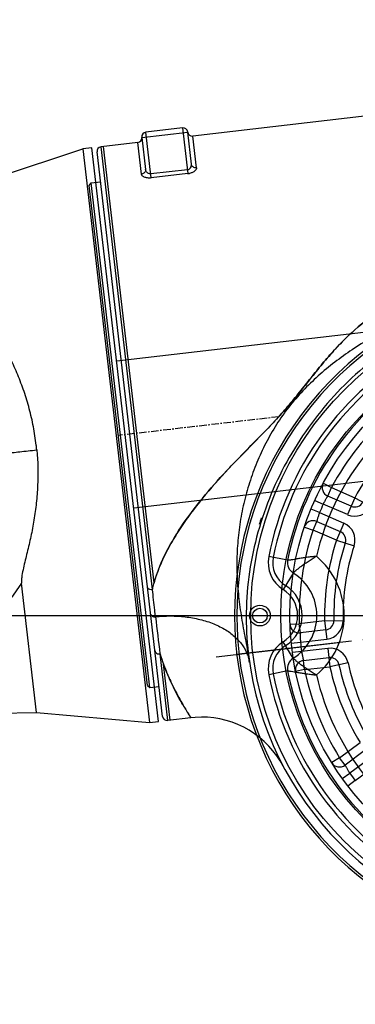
# Model space of a CAD drawing. Header units: millimetres. Extents: x 13799 to 19847, y -398 to 3879.
# Tile 14 of 54: x 15350 to 15422, y 1975 to 2188. Entities that reach past the tile are written whole.
import ezdxf

# ---------------------------------------------------------------- set-up
doc = ezdxf.new("R2010")
doc.units = ezdxf.units.MM
doc.linetypes.add('CENTER', pattern=[0.6, 0.375, -0.075, 0.075, -0.075])
doc.layers.add('1', color=7, linetype='Continuous')
doc.layers.add('dim', color=84, linetype='Continuous', lineweight=9)
doc.styles.add('TXT08', font='txt.shx', dxfattribs={"width": 0.8, "bigfont": 'chineset.shx'})
doc.dimstyles.new('YanXiu', dxfattribs={"dimtxt": 2.5, "dimasz": 2.2, "dimexe": 0.66, "dimexo": 0.66, "dimgap": 0.66, "dimtad": 0, "dimdsep": 46, "dimtxsty": 'TXT08', "dimcen": 0, "dimclrd": 3, "dimclre": 3, "dimclrt": 90, "dimazin": 2, "dimtfac": 1, "dimtofl": 0, "dimtmove": 0, "dimatfit": 3, "dimfxl": 1, "dimtfill": 1, "dimlwd": 5, "dimlwe": 5, "dimarcsym": 0})

# ---------------------------------------------------------------- blocks, each defined once
blk = doc.blocks.new('*D3')
at = {"layer": 'Defpoints', "color": 0, "transparency": 16777216}
for p in [(15500.13, 2569.51), (14839.49, 2059.51), (15037.24, 2059.51)]:
    blk.add_point(p, dxfattribs=at)
at = {"layer": 'dim', "color": 3, "lineweight": 5, "transparency": 16777216}
for p, q in [((15490.14, 2569.51), (14829.49, 2569.51)), ((14839.49, 2529.51), (14839.49, 2368.81)), ((14839.49, 2099.51), (14839.49, 2260.21)), ((15027.25, 2059.51), (14829.49, 2059.51))]:
    blk.add_line(p, q, dxfattribs=at)
at = {"layer": 'dim', "color": 3, "transparency": 16777216}
for points in [[(14832.82, 2529.51), (14846.15, 2529.51), (14839.49, 2569.51)], [(14832.82, 2099.51), (14846.15, 2099.51), (14839.49, 2059.51)]]:
    blk.add_solid(points, dxfattribs=at)
at = {"layer": 'dim', "color": 90, "transparency": 16777216, "insert": (14839.49, 2314.51), "char_height": 50, "attachment_point": 5, "rotation": 90, "style": 'TXT08', "bg_fill": 3, "box_fill_scale": 1.1, "bg_fill_color": 256, "bg_fill_true_color": 13158600, "bg_fill_transparency": 0}
blk.add_mtext('510', dxfattribs=at)
blk = doc.blocks.new('*D7')
at = {"layer": 'Defpoints', "color": 0, "transparency": 16777216}
for p in [(15928.63, 2952.4), (14148.64, 1396.61), (15530.26, 1396.61)]:
    blk.add_point(p, dxfattribs=at)
at = {"layer": 'dim', "color": 3, "lineweight": 5, "transparency": 16777216}
for p, q in [((15918.64, 2952.4), (14138.64, 2952.4)), ((14148.64, 2912.4), (14148.64, 2251.44)), ((14148.64, 1436.61), (14148.64, 2097.56)), ((15520.27, 1396.61), (14138.64, 1396.61))]:
    blk.add_line(p, q, dxfattribs=at)
at = {"layer": 'dim', "color": 3, "transparency": 16777216}
for points in [[(14141.97, 2912.4), (14155.31, 2912.4), (14148.64, 2952.4)], [(14141.97, 1436.61), (14155.31, 1436.61), (14148.64, 1396.61)]]:
    blk.add_solid(points, dxfattribs=at)
at = {"layer": 'dim', "color": 90, "transparency": 16777216, "insert": (14148.64, 2174.5), "char_height": 50, "attachment_point": 5, "rotation": 90, "style": 'TXT08', "bg_fill": 3, "box_fill_scale": 1.1, "bg_fill_color": 256, "bg_fill_true_color": 13158600, "bg_fill_transparency": 0}
blk.add_mtext('{\\Ftxt,chineset|c134;1556}', dxfattribs=at)
blk = doc.blocks.new('*D8')
at = {"layer": 'Defpoints', "color": 0, "transparency": 16777216}
for p in [(15035.74, 2059.51), (16028.63, 1699.51), (16028.63, 1219.02)]:
    blk.add_point(p, dxfattribs=at)
at = {"layer": 'dim', "color": 3, "lineweight": 5, "transparency": 16777216}
for p, q in [((15035.74, 2049.51), (15035.74, 1209.03)), ((16028.63, 1689.51), (16028.63, 1209.03)), ((15075.74, 1219.02), (15468.85, 1219.02)), ((15988.63, 1219.02), (15595.53, 1219.02))]:
    blk.add_line(p, q, dxfattribs=at)
at = {"layer": 'dim', "color": 3, "transparency": 16777216}
for points in [[(15075.74, 1225.69), (15075.74, 1212.36), (15035.74, 1219.02)], [(15988.63, 1225.69), (15988.63, 1212.36), (16028.63, 1219.02)]]:
    blk.add_solid(points, dxfattribs=at)
at = {"layer": 'dim', "color": 90, "transparency": 16777216, "insert": (15532.19, 1219.02), "char_height": 50, "attachment_point": 5, "style": 'TXT08', "bg_fill": 3, "box_fill_scale": 1.1, "bg_fill_color": 256, "bg_fill_true_color": 13158600, "bg_fill_transparency": 0}
blk.add_mtext('{\\Ftxt,chineset|c134;993}', dxfattribs=at)
blk = doc.blocks.new('002')
at = {"color": 7, "linetype": 'Continuous'}
for p, q in [((313, 57.5), (337, 62.5)), ((339, 62.5), (337, 62.5)), ((337, 62.5), (337, -62.5)), ((339, -62.5), (339, 62.5)), ((408.75, 16), (339, 16)), ((408.75, -16), (339, -16)), ((313, -57.5), (313, -29.34)), ((259.1, -52.06), (313, -57.5)), ((313, -57.5), (337, -62.5)), ((337, -62.5), (339, -62.5))]:
    blk.add_line(p, q, dxfattribs=at)
blk.add_arc((265.6, 0), 54, 358.8561, 0.0004, dxfattribs=at)
for points, knots in [([(319.6, 0), (319.6, 1.34), (319.5, 4), (319.06, 7.95), (318.36, 11.81), (317.42, 15.56), (316.48, 18.57), (315.67, 20.92), (315.05, 22.63), (314.42, 24.32), (313.81, 25.98), (313.35, 27.36), (313.08, 28.48), (313, 29.06), (313, 29.34)], [0, 0, 0, 0, 0.132525, 0.264138, 0.394033, 0.521559, 0.646234, 0.707388, 0.767699, 0.827126, 0.885631, 0.943181, 0.971631, 1, 1, 1, 1]), ([(310.49, -1.14), (310.49, -1.12), (310.55, -1.11), (310.64, -1.09), (310.83, -1.08), (311.08, -1.07), (311.42, -1.05), (311.83, -1.04), (312.33, -1.04), (313.15, -1.03), (314.35, -1.02), (315.96, -1.03), (317.73, -1.05), (318.96, -1.07), (319.59, -1.08)], [0, 0, 0, 0, 0.004187, 0.015553, 0.034914, 0.062846, 0.099783, 0.145721, 0.20054, 0.264122, 0.415985, 0.594825, 0.792666, 1, 1, 1, 1]), ([(319.59, -1.08), (319.54, -3.65), (319.18, -7.48), (318.21, -12.45), (317.28, -16.05), (316.36, -18.95), (315.57, -21.21), (314.96, -22.86), (314.36, -24.49), (313.77, -26.09), (313.33, -27.43), (313.07, -28.51), (313, -29.07), (313, -29.34)], [0, 0, 0, 0, 0.264133, 0.393935, 0.521351, 0.64595, 0.707091, 0.767408, 0.826864, 0.885423, 0.943057, 0.971563, 1, 1, 1, 1]), ([(308.96, -33.8), (309.31, -33.45), (310.72, -32.02), (312.05, -30.52), (313, -29.34)], [0, 0, 0, 0, 0.247611, 1, 1, 1, 1])]:
    blk.add_open_spline(points, degree=3, knots=knots, dxfattribs=at)
blk = doc.blocks.new('0210')
at = {"color": 7, "linetype": 'Continuous'}
for p, q in [((-80, 113.5), (-80, 106.49)), ((-80, 113.5), (-70, 113.5)), ((-79, 104.55), (-79, 114.5)), ((-71, 114.5), (-79, 114.5)), ((-71, 114.5), (-71, 104.55)), ((-70, 106.49), (-70, 113.5)), ((-90, -11.5), (-90, 111.5)), ((-89, 16.05), (-89, 112.5)), ((-81, 112.5), (-89, 112.5)), ((-88.5, 17.41), (-88.5, 112.5)), ((-81, 105.6), (-81, 112.5)), ((-69, 105.6), (-69, 112.5)), ((-31, 112.5), (-69, 112.5)), ((-71, 105.42), (-79, 105.42)), ((-71, 104.55), (-79, 104.55)), ((-49.62, 34.62), (-47.98, 33.47)), ((-48.98, 31.74), (-47.98, 33.47)), ((-47.98, 33.47), (-43.19, 30.71)), ((-51.87, 31.14), (-50.16, 30.11)), ((-45.19, 27.25), (-50.16, 30.11)), ((-44.19, 28.98), (-48.98, 31.74)), ((-43.19, 30.71), (-45.19, 27.25)), ((-43.19, 30.71), (-39.93, 28.39)), ((-51.16, 28.38), (-52.9, 29.35)), ((-51.16, 28.38), (-46.19, 25.52)), ((-54.79, 25.66), (-54.78, 25.66)), ((-54.78, 25.66), (-52.98, 24.81)), ((-52.98, 24.81), (-51.98, 26.54)), ((-51.98, 26.54), (-47.19, 23.78)), ((-48.19, 22.05), (-52.98, 24.81)), ((-46.19, 25.52), (-48.19, 22.05)), ((-48.19, 22.05), (-44.56, 20.39)), ((-60.28, 5.17), (-58.29, 5)), ((-58.29, 3), (-58.29, 5)), ((-52.76, 5), (-58.29, 5)), ((-52.76, 5), (-52.76, 1)), ((-52.76, 5), (-48.78, 4.62)), ((-52.76, 3), (-58.29, 3)), ((-89, -12.5), (-89, 1.99)), ((-70.09, 0.31), (-70.08, 0.23)), ((-70.08, 0.23), (-70.07, -0.01)), ((-60.49, 1.03), (-58.49, 1)), ((-58.49, 1), (-52.76, 1)), ((-88.5, -12.5), (-88.5, -0.27)), ((-70.07, -0.01), (-70.07, -0.05)), ((-70.03, -0.56), (-70.03, -0.73)), ((-58.49, -1), (-60.49, -1.03)), ((-52.76, -1), (-58.49, -1)), ((-52.76, -1), (-52.76, -5)), ((-58.29, -5), (-58.29, -3)), ((-58.29, -3), (-52.76, -3)), ((-58.29, -5), (-60.28, -5.17)), ((-58.29, -5), (-52.76, -5)), ((-48.78, -4.62), (-52.76, -5)), ((-83.93, -12.5), (-89, -12.5)), ((-52.98, -24.81), (-48.19, -22.05)), ((-65.29, -25.24), (-65.82, -24.01)), ((-52.98, -24.81), (-54.78, -25.66)), ((-51.98, -26.54), (-52.98, -24.81)), ((-47.19, -23.78), (-51.98, -26.54)), ((-46.19, -25.52), (-51.16, -28.38)), ((-54.78, -25.66), (-54.79, -25.66)), ((-50.16, -30.11), (-45.19, -27.25)), ((-52.9, -29.35), (-51.16, -28.38)), ((-50.16, -30.11), (-51.87, -31.14))]:
    blk.add_line(p, q, dxfattribs=at)
at = {"color": 1, "linetype": 'CENTER', "ltscale": 4.376212}
blk.add_line((-57.46, 50), (-92.5, 50), dxfattribs=at)
at = {"color": 1, "linetype": 'CENTER', "ltscale": 71.12}
blk.add_line((-77, 0), (77, 0), dxfattribs=at)
at = {"color": 7, "linetype": 'Continuous'}
blk.add_lwpolyline([(-65.82, -24.01), (-66.44, -22.8), (-67.13, -21.64), (-67.91, -20.53), (-68.76, -19.47), (-69.68, -18.46), (-70.67, -17.52), (-71.72, -16.65), (-72.83, -15.86), (-74, -15.14), (-75.2, -14.5), (-76.45, -13.95), (-77.73, -13.49), (-79.03, -13.11), (-80.35, -12.82), (-81.68, -12.63), (-83.02, -12.52), (-83.93, -12.5)], dxfattribs=at)
for radius in [69, 62.5, 60.5]:
    blk.add_circle((0, 0), radius, dxfattribs=at)
for centre, radius, start, end in [((-81, 113.5), 1, 270, 0), ((-79, 113.5), 1, 90, 180), ((-71, 113.5), 1, 0, 90), ((-69, 113.5), 1, 180, 270), ((-89, 111.5), 1, 90, 180), ((-71, 108.14), 3.6, 269.9741, 276.0386), ((0, 0), 70, 180.2581, 47.3485), ((0, 0), 58.5, 124.9031, 145.0969), ((0, 0), 53, 125.4133, 144.5867), ((-47.98, 33.47), 2, 145.0969, 240), ((0, 0), 58.5, 149.0205, 150.9795), ((-43.19, 30.71), 4, 240, 324.5867), ((-43.19, 30.71), 2, 240, 324.5867), ((-52.98, 24.81), 2, 60, 154.9031), ((0, 0), 58.5, 154.9031, 175.0969), ((-48.19, 22.05), 2, 335.4133, 60), ((-48.19, 22.05), 4, 335.4133, 60), ((0, 0), 53, 155.4133, 174.5867), ((0, 0), 51, 155.4133, 174.5867), ((0, 0), 49, 155.4133, 174.5867), ((-63.34, 7.31), 27.11, 157.1605, 157.9959), ((962.05, 12.09), 1051.1, 180.10839, 180.55083), ((-58.29, 5), 2, 175.0969, 270), ((-52.76, 5), 2, 270, 354.5867), ((-52.76, 5), 4, 270, 354.5867), ((-36.73, 12.36), 53.29, 191.229, 193.7183), ((-3.2, -0.01), 66.8, 179.9878, 180.2582), ((0, 0), 58.5, 179.0205, 180.9795), ((-36.38, 12.44), 53.65, 193.713, 194.2278), ((-78.51, -2.4), 8.55, 12.8429, 13.7171), ((-132.62, -4.07), 62.69, 3.2131, 3.6812), ((-127.08, -3.78), 57.14, 1.7106, 3.0621), ((-52.76, -5), 4, 5.4133, 90), ((-58.29, -5), 2, 90, 184.9031), ((-52.76, -5), 2, 5.4133, 90), ((0, 0), 58.5, 184.9031, 205.0969), ((0, 0), 53, 185.4133, 204.5867), ((0, 0), 51, 185.4133, 204.5867), ((0, 0), 49, 185.4133, 204.5867), ((-89, -11.5), 1, 180, 270), ((-52.98, -24.81), 2, 205.0969, 300), ((0, 0), 58.5, 209.0205, 210.9795)]:
    blk.add_arc(centre, radius, start, end, dxfattribs=at)
for points, knots in [([(-80, 106.49), (-80, 106.37), (-80.05, 106.14), (-80.28, 105.84), (-80.61, 105.65), (-80.87, 105.6), (-81, 105.6)], [0, 0, 0, 0, 0.236379, 0.480835, 0.736594, 1, 1, 1, 1]), ([(-79, 104.55), (-79.27, 104.55), (-79.78, 104.6), (-80.35, 104.81), (-80.69, 105.04), (-80.91, 105.25), (-81, 105.47), (-81, 105.6)], [0, 0, 0, 0, 0.333663, 0.618188, 0.735773, 0.836423, 1, 1, 1, 1]), ([(-79, 105.42), (-79.16, 105.42), (-79.46, 105.5), (-79.86, 105.86), (-80, 106.25), (-80, 106.49)], [0, 0, 0, 0, 0.292459, 0.551922, 1, 1, 1, 1]), ([(-71, 105.42), (-70.86, 105.42), (-70.58, 105.49), (-70.16, 105.82), (-70, 106.23), (-70, 106.49)], [0, 0, 0, 0, 0.259685, 0.516073, 1, 1, 1, 1]), ([(-69, 105.6), (-69, 105.48), (-69.1, 105.22), (-69.45, 104.91), (-69.97, 104.68), (-70.39, 104.59), (-70.62, 104.57)], [0, 0, 0, 0, 0.169941, 0.386071, 0.665184, 1, 1, 1, 1]), ([(-69, 105.6), (-69.12, 105.6), (-69.38, 105.64), (-69.72, 105.84), (-69.95, 106.14), (-70, 106.38), (-70, 106.49)], [0, 0, 0, 0, 0.252984, 0.519042, 0.773068, 1, 1, 1, 1]), ([(23.34, 74.63), (17.94, 76.41), (9.44, 78.03), (-1.97, 78.35), (-10.53, 77.69), (-18.94, 76.09), (-27.06, 73.49), (-34.73, 69.8), (-40.59, 65.8), (-44.9, 62.13), (-48, 59.2), (-51.02, 56.17), (-54.06, 53.15), (-57.23, 50.26), (-61.59, 46.57), (-67.2, 42.16), (-73.7, 36.66), (-78.74, 31.74), (-82.35, 27.53), (-84.79, 24.28), (-86.89, 20.93), (-88.03, 18.59), (-88.5, 17.41)], [0, 0, 0, 0, 0.126001, 0.18938, 0.252719, 0.31585, 0.378684, 0.441266, 0.503827, 0.535212, 0.566694, 0.598284, 0.629937, 0.661628, 0.693335, 0.756641, 0.819633, 0.881873, 0.91248, 0.942529, 0.971796, 1, 1, 1, 1]), ([(-88.33, 17.83), (-87.46, 19.89), (-85.14, 23.98), (-80.66, 29.68), (-75.31, 35.17), (-70.37, 39.51), (-66.21, 42.91), (-61.97, 46.3), (-57.78, 49.73), (-53.84, 53.38), (-51.01, 56.18), (-48.22, 58.98), (-45.36, 61.71), (-42.33, 64.34), (-37.98, 67.66), (-31.94, 71.31), (-23.9, 74.66), (-15.22, 76.95), (-6.11, 78.17), (3.16, 78.34), (12.36, 77.45), (18.34, 76.13), (21.25, 75.28)], [0, 0, 0, 0, 0.050539, 0.105438, 0.163556, 0.22349, 0.254023, 0.284797, 0.346195, 0.376368, 0.406222, 0.435939, 0.465719, 0.49579, 0.526404, 0.589375, 0.654617, 0.722468, 0.791708, 0.861952, 0.931544, 1, 1, 1, 1]), ([(32.16, 66.04), (29.27, 67.12), (23.34, 68.96), (14.23, 70.8), (4.97, 71.74), (-4.33, 71.78), (-13.58, 70.9), (-22.71, 69.12), (-31.61, 66.43), (-40.16, 62.76), (-48.15, 58.01), (-54.14, 53.06), (-58.27, 48.44), (-61.02, 44.7), (-63.44, 40.73), (-65.52, 36.59), (-67.27, 32.29), (-68.66, 27.86), (-69.69, 23.33), (-70.36, 18.73), (-70.67, 14.1), (-70.67, 9.47), (-70.43, 4.87), (-70.19, 1.82), (-70.09, 0.31)], [0, 0, 0, 0, 0.062574, 0.125162, 0.187749, 0.250337, 0.312925, 0.375513, 0.438091, 0.50061, 0.563052, 0.625513, 0.656809, 0.688097, 0.719364, 0.750612, 0.781854, 0.813104, 0.844374, 0.875665, 0.906962, 0.938213, 0.969312, 1, 1, 1, 1]), ([(30, 63.08), (27.36, 64.36), (21.92, 66.58), (10.58, 69.58), (-4.18, 70.58), (-18.72, 67.82), (-29.62, 63.47), (-37.32, 59.18), (-44.41, 53.95), (-50.8, 47.88), (-56.44, 41.11), (-61.23, 33.72), (-65.06, 25.78), (-67.88, 17.43), (-69.61, 8.79), (-70, 2.93), (-70, 0)], [0, 0, 0, 0, 0.062533, 0.125065, 0.249881, 0.374696, 0.437229, 0.499759, 0.562293, 0.624833, 0.687376, 0.749915, 0.812449, 0.874976, 0.937493, 1, 1, 1, 1]), ([(-48.98, 31.74), (-48.98, 31.74), (-48.98, 31.74), (-48.98, 31.73), (-48.99, 31.72), (-49.01, 31.7), (-49.04, 31.67), (-49.08, 31.62), (-49.13, 31.55), (-49.22, 31.44), (-49.36, 31.26), (-49.54, 31.02), (-49.74, 30.74), (-49.95, 30.44), (-50.09, 30.22), (-50.16, 30.11)], [0, 0, 0, 0, 0.001238, 0.004927, 0.011034, 0.019523, 0.043519, 0.076699, 0.118879, 0.169779, 0.29428, 0.446367, 0.618495, 0.805891, 1, 1, 1, 1]), ([(-51.16, 28.38), (-51.22, 28.26), (-51.33, 28.04), (-51.49, 27.7), (-51.64, 27.39), (-51.75, 27.11), (-51.84, 26.91), (-51.89, 26.77), (-51.92, 26.7), (-51.94, 26.63), (-51.96, 26.59), (-51.97, 26.57), (-51.97, 26.56), (-51.97, 26.55), (-51.98, 26.55), (-51.98, 26.54)], [0, 0, 0, 0, 0.193908, 0.380999, 0.553832, 0.705199, 0.830365, 0.880984, 0.92309, 0.956533, 0.980623, 0.989083, 0.99514, 0.998783, 1, 1, 1, 1]), ([(-89, 16.05), (-88.96, 16.17), (-88.8, 16.64), (-88.62, 17.11), (-88.48, 17.46)], [0, 0, 0, 0, 0.24702, 1, 1, 1, 1]), ([(-90, 16.59), (-90, 16.52), (-89.94, 16.38), (-89.77, 16.23), (-89.46, 16.09), (-89.19, 16.05), (-89, 16.05)], [0, 0, 0, 0, 0.179925, 0.345456, 0.542319, 1, 1, 1, 1]), ([(-89.05, 10.1), (-89.05, 10.58), (-89.05, 12.56), (-89.02, 14.54), (-89, 16.05)], [0, 0, 0, 0, 0.241382, 1, 1, 1, 1]), ([(-90, 10.74), (-90, 10.66), (-89.94, 10.48), (-89.72, 10.27), (-89.41, 10.14), (-89.17, 10.11), (-89.05, 10.1)], [0, 0, 0, 0, 0.198691, 0.430099, 0.701999, 1, 1, 1, 1]), ([(-89.05, 10.1), (-86.9, 10.08), (-83.66, 9.71), (-79.55, 8.49), (-76.71, 7.21), (-74.26, 5.62), (-72.31, 3.78), (-70.93, 1.77), (-70.37, 0.33), (-70.2, -0.37)], [0, 0, 0, 0, 0.280026, 0.421399, 0.557648, 0.68496, 0.801104, 0.905574, 1, 1, 1, 1]), ([(-90, 2.75), (-90, 2.65), (-89.94, 2.44), (-89.71, 2.19), (-89.38, 2.02), (-89.13, 1.99), (-89, 1.99)], [0, 0, 0, 0, 0.219142, 0.4575, 0.720648, 1, 1, 1, 1]), ([(-58.29, 3), (-58.29, 3), (-58.29, 2.99), (-58.29, 2.99), (-58.29, 2.98), (-58.29, 2.95), (-58.3, 2.91), (-58.31, 2.84), (-58.33, 2.76), (-58.35, 2.61), (-58.38, 2.4), (-58.41, 2.1), (-58.45, 1.76), (-58.47, 1.39), (-58.49, 1.13), (-58.49, 1)], [0, 0, 0, 0, 0.001238, 0.004927, 0.011034, 0.019523, 0.043519, 0.076699, 0.118879, 0.169779, 0.29428, 0.446367, 0.618495, 0.805891, 1, 1, 1, 1]), ([(-70.09, 0.31), (-70.08, 0.28), (-70.03, 0.19), (-70, 0.08), (-70, 0)], [0, 0, 0, 0, 0.264278, 1, 1, 1, 1]), ([(-83.93, -12.5), (-83.93, -12.5), (-83.93, -12.48), (-83.94, -12.47), (-83.96, -12.44), (-83.99, -12.38), (-84.03, -12.29), (-84.09, -12.18), (-84.16, -12.04), (-84.24, -11.88), (-84.37, -11.61), (-84.56, -11.22), (-84.82, -10.68), (-85.11, -10.04), (-85.44, -9.31), (-85.79, -8.49), (-86.31, -7.21), (-87, -5.4), (-87.79, -2.96), (-88.27, -1.21), (-88.5, -0.27)], [0, 0, 0, 0, 0.001082, 0.002431, 0.004318, 0.009699, 0.017213, 0.02685, 0.0386, 0.052451, 0.068384, 0.106383, 0.152381, 0.206165, 0.267492, 0.336097, 0.411724, 0.583072, 0.779736, 1, 1, 1, 1]), ([(-88.38, -0.74), (-88.16, -1.64), (-87.68, -3.33), (-86.89, -5.69), (-86.12, -7.7), (-85.42, -9.37), (-84.89, -10.53), (-84.53, -11.28), (-84.32, -11.71), (-84.16, -12.04), (-84.04, -12.28), (-83.97, -12.42), (-83.93, -12.48), (-83.93, -12.5)], [0, 0, 0, 0, 0.220641, 0.418832, 0.590524, 0.734015, 0.848551, 0.894478, 0.932474, 0.962032, 0.983126, 0.995778, 1, 1, 1, 1]), ([(-70.17, -0.5), (-70.14, -0.63), (-70.04, -1.15), (-69.98, -1.68), (-69.97, -2.08)], [0, 0, 0, 0, 0.255739, 1, 1, 1, 1]), ([(-70.07, -0.05), (-70.05, -0.07), (-70.02, -0.15), (-70, -0.25), (-70, -0.32)], [0, 0, 0, 0, 0.262032, 1, 1, 1, 1]), ([(-58.49, -1), (-58.49, -1.13), (-58.47, -1.39), (-58.45, -1.76), (-58.41, -2.1), (-58.38, -2.4), (-58.35, -2.61), (-58.33, -2.76), (-58.31, -2.84), (-58.3, -2.91), (-58.29, -2.95), (-58.29, -2.98), (-58.29, -2.99), (-58.29, -2.99), (-58.29, -3), (-58.29, -3)], [0, 0, 0, 0, 0.193908, 0.380999, 0.553832, 0.705199, 0.830365, 0.880984, 0.92309, 0.956533, 0.980623, 0.989083, 0.99514, 0.998783, 1, 1, 1, 1]), ([(-51.98, -26.54), (-51.98, -26.55), (-51.97, -26.55), (-51.97, -26.56), (-51.97, -26.57), (-51.96, -26.59), (-51.94, -26.63), (-51.92, -26.7), (-51.89, -26.77), (-51.84, -26.91), (-51.75, -27.11), (-51.64, -27.39), (-51.5, -27.7), (-51.33, -28.04), (-51.22, -28.26), (-51.16, -28.38)], [0, 0, 0, 0, 0.001238, 0.004927, 0.011034, 0.019523, 0.043519, 0.076699, 0.118879, 0.169779, 0.29428, 0.446367, 0.618495, 0.805891, 1, 1, 1, 1])]:
    blk.add_open_spline(points, degree=3, knots=knots, dxfattribs=at)
at = {"layer": '1', "color": 7, "linetype": 'Continuous'}
for p, q in [((-92.5, 104.5), (-92, 105)), ((-92.5, -4.5), (-92.5, 104.5)), ((-92, -5), (-92, 105)), ((-92, 105), (-90, 105)), ((-92.5, -4.5), (-92, -5)), ((-92, -5), (-90, -5))]:
    blk.add_line(p, q, dxfattribs=at)

msp = doc.modelspace()

# ---------------------------------------------------------------- linework, layer by layer
at = {"color": 7, "linetype": 'Continuous'}
for p, q in [((15407.634, 2071.493), (15403.551, 2072.295)), ((15408.845, 2068.713), (15406.651, 2065.177)), ((15408.845, 2050.3), (15406.651, 2053.837)), ((15407.634, 2047.521), (15403.551, 2046.719))]:
    msp.add_line(p, q, dxfattribs=at)
at = {"color": 1, "linetype": 'CENTER', "ltscale": 67.056}
msp.add_line((15396.519, 2051.125), (15540.748, 2067.889), dxfattribs=at)
at = {"color": 1, "linetype": 'CENTER', "ltscale": 73.152}
msp.add_line((15389.434, 2059.507), (15547.834, 2059.507), dxfattribs=at)
at = {"color": 1, "linetype": 'CENTER', "ltscale": 97.536}
msp.add_line((15396.634, 2059.507), (16034.234, 2059.507), dxfattribs=at)
at = {"color": 7, "linetype": 'Continuous'}
for radius in [2.25, 1.6]:
    msp.add_circle((15401.634, 2059.507), radius, dxfattribs=at)
msp.add_arc((15928.634, 2059.507), 892.892, 19.998743, 209.999928)
for centre, radius, start, end in [((15468.634, 2059.507), 72.5, 69.23864, 290.76136), ((15468.634, 2059.507), 72, 69.23864, 290.76136), ((15468.634, 2059.507), 66.328, 69.23864, 168.88338), ((15468.634, 2059.507), 65.343, 69.23864, 168.88338), ((15468.634, 2059.507), 62.166, 69.23864, 168.88338), ((15468.634, 2059.507), 56.257, 69.23864, 166.794), ((15447.461, 2065.753), 47.911, 161.893, 163.64191), ((15410.25, 2070.979), 6.828, 168.88338, 238.18747), ((15410.25, 2070.979), 5.843, 168.88338, 238.18747), ((15410.25, 2070.979), 2.666, 168.88338, 238.18747), ((15403.134, 2059.507), 16.743, 309.85919, 50.14081), ((15403.134, 2059.507), 10.834, 301.81253, 58.18747), ((15403.134, 2059.507), 6.672, 301.81253, 58.18747), ((15403.134, 2059.507), 7.657, 301.81253, 58.18747), ((15410.25, 2048.035), 6.828, 121.81253, 191.11662), ((15410.25, 2048.035), 5.843, 121.81253, 191.11662), ((15410.25, 2048.035), 2.666, 121.81253, 191.11662), ((15468.634, 2059.507), 66.328, 191.11662, 290.76136), ((15468.634, 2059.507), 65.343, 191.11662, 290.76136), ((15468.634, 2059.507), 62.166, 191.11662, 290.76136), ((15468.634, 2059.507), 56.257, 193.206, 290.76136)]:
    msp.add_arc(centre, radius, start, end, dxfattribs=at)
for points, knots in [([(15413.864, 2072.359), (15413.506, 2072.316), (15412.799, 2072.229), (15411.763, 2072.092), (15410.783, 2071.949), (15409.889, 2071.806), (15409.106, 2071.673), (15408.537, 2071.575), (15408.158, 2071.518), (15407.94, 2071.492), (15407.77, 2071.481), (15407.673, 2071.485), (15407.634, 2071.493)], [0, 0, 0, 0, 0.1719304, 0.3394493, 0.4981627, 0.6436481, 0.7713428, 0.8764413, 0.9189609, 0.9539917, 0.9810635, 1, 1, 1, 1]), ([(15408.845, 2068.713), (15408.865, 2068.747), (15408.925, 2068.822), (15409.099, 2069.006), (15409.422, 2069.292), (15409.916, 2069.697), (15410.537, 2070.172), (15411.263, 2070.698), (15412.37, 2071.454), (15413.251, 2072.005), (15413.864, 2072.359)], [0, 0, 0, 0, 0.018968, 0.0458402, 0.1224304, 0.2265332, 0.3537563, 0.4994113, 0.6587721, 1, 1, 1, 1]), ([(15413.864, 2046.655), (15413.251, 2047.009), (15412.37, 2047.56), (15411.263, 2048.316), (15410.537, 2048.842), (15409.916, 2049.317), (15409.422, 2049.721), (15409.099, 2050.008), (15408.925, 2050.192), (15408.865, 2050.267), (15408.845, 2050.3)], [0, 0, 0, 0, 0.3412279, 0.5005887, 0.6462437, 0.7734668, 0.8775696, 0.9541598, 0.981032, 1, 1, 1, 1]), ([(15407.634, 2047.521), (15407.673, 2047.528), (15407.77, 2047.533), (15407.94, 2047.522), (15408.158, 2047.496), (15408.537, 2047.439), (15409.106, 2047.341), (15409.889, 2047.208), (15410.783, 2047.065), (15411.763, 2046.922), (15412.799, 2046.785), (15413.506, 2046.698), (15413.864, 2046.655)], [0, 0, 0, 0, 0.0189363, 0.0460082, 0.081039, 0.1235586, 0.2286571, 0.3563519, 0.5018373, 0.6605507, 0.8280696, 1, 1, 1, 1])]:
    msp.add_open_spline(points, degree=3, knots=knots, dxfattribs=at)

# ---------------------------------------------------------------- next in the draw order: dimensions: what is measured, and where the dimension line sits
at = {"layer": 'dim'}
dim = msp.add_linear_dim(base=(14839.487, 2059.507), p1=(15500.134, 2569.507), p2=(15037.241, 2059.507), angle=90, dimstyle='YanXiu', override={"dimtxt": 50, "dimasz": 40, "dimexe": 9.995, "dimexo": 9.995, "dimgap": 9.995}, dxfattribs=at)
dim.commit()
dim.dimension.update_dxf_attribs({"geometry": '*D3', "text_midpoint": (14839.487, 2314.507)})

# ---------------------------------------------------------------- next in the draw order: dimensions: what is measured, and where the dimension line sits
dim = msp.add_linear_dim(base=(14148.639, 1396.609), p1=(15928.634, 2952.399), p2=(15530.262, 1396.609), angle=90, text='{\\Ftxt,chineset|c134;1556}', dimstyle='YanXiu', override={"dimtxt": 50, "dimasz": 40, "dimexe": 9.995, "dimexo": 9.995, "dimgap": 9.995}, dxfattribs=at)
dim.commit()
dim.dimension.update_dxf_attribs({"geometry": '*D7', "text_midpoint": (14148.639, 2174.504)})

# ---------------------------------------------------------------- next in the draw order: dimensions: what is measured, and where the dimension line sits
dim = msp.add_linear_dim(base=(16028.634, 1219.025), p1=(15035.741, 2059.507), p2=(16028.634, 1699.507), text='{\\Ftxt,chineset|c134;993}', dimstyle='YanXiu', override={"dimtxt": 50, "dimasz": 40, "dimexe": 9.995, "dimexo": 9.995, "dimgap": 9.995}, dxfattribs=at)
dim.commit()
dim.dimension.update_dxf_attribs({"geometry": '*D8', "text_midpoint": (15532.187, 1219.025)})

# ---------------------------------------------------------------- next in the draw order: linework, layer by layer
msp.add_line((15035.736, 2059.526), (15468.634, 2059.507))

# ---------------------------------------------------------------- next in the draw order: block references
at = {"rotation": 6.630000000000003}
for name, p in [('0210', (15468.634, 2059.507)), ('002', (15035.736, 2059.526))]:
    msp.add_blockref(name, p, dxfattribs=at)

doc.saveas('drawing.dxf')
